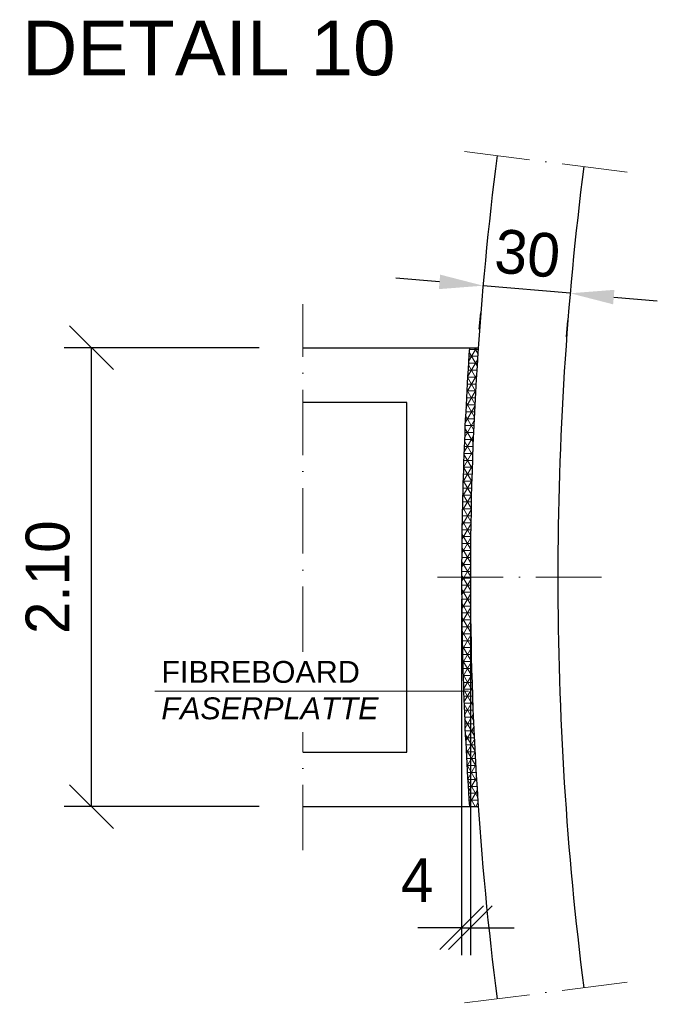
# Model space of a CAD drawing. Header units: millimetres. Extents: x 238070 to 270166, y 16326 to 41314.
# Tile 3 of 256: x 238728 to 241644, y 32975 to 37482. Entities that reach past the tile are written whole.
import ezdxf

# ---------------------------------------------------------------- set-up
doc = ezdxf.new("R2010")
doc.units = ezdxf.units.MM
doc.linetypes.add('ACAD_ISO10W100', pattern=[18, 12, -3, 0, -3])
doc.layers.add('Bemaßung', color=7, linetype='Continuous', lineweight=9)
doc.layers.add('Beschriftung', color=7, linetype='Continuous', lineweight=9)
doc.styles.add('LBB3.5M1000', font='isocp.shx', dxfattribs={"height": 3.5})
doc.dimstyles.new('DIN', dxfattribs={"dimtxt": 2.5, "dimasz": 2.5, "dimexe": 1.25, "dimexo": 0.625, "dimtad": 1, "dimtih": 1, "dimdec": 4, "dimdsep": 46, "dimlunit": 6, "dimtxsty": 'Standard', "dimcen": 2.5, "dimadec": 0, "dimazin": 0, "dimtfac": 1, "dimtdec": 4, "dimtmove": 0, "dimatfit": 3, "dimfxl": 0, "dimtvp": 1, "dimtolj": 1, "dimtzin": 0, "dimarcsym": 0})

# ---------------------------------------------------------------- blocks, each defined once
blk = doc.blocks.new('_Oblique')
at = {"color": 0, "linetype": 'ByBlock', "lineweight": -2}
blk.add_line((-0.5, -0.5), (0.5, 0.5), dxfattribs=at)
blk = doc.blocks.new('*D4')
at = {"layer": 'Bemaßung', "color": 0, "lineweight": -2, "transparency": 16777216}
for p, q in [((239823.1, 35979.9), (238931.2, 35979.9)), ((239056.2, 33879.9), (239056.2, 35979.9)), ((239823.1, 33879.9), (238931.2, 33879.9))]:
    blk.add_line(p, q, dxfattribs=at)
at = {"layer": 'DEFPOINTS', "color": 0, "transparency": 16777216}
for p in [(239056.2, 35979.9), (240023.1, 35979.9), (240023.1, 33879.9)]:
    blk.add_point(p, dxfattribs=at)
at = {"layer": 'Bemaßung', "color": 0, "lineweight": -2, "transparency": 16777216, "xscale": 200, "yscale": 200, "zscale": 200}
for p, rotation in [((239056.2, 35979.9), 90), ((239056.2, 33879.9), 270)]:
    blk.add_blockref('_Oblique', p, dxfattribs=dict(at, rotation=rotation))
at = {"layer": 'Bemaßung', "color": 0, "transparency": 16777216, "insert": (238856.2, 34929.9), "char_height": 200, "attachment_point": 5, "rotation": 90}
blk.add_mtext('\\A1;2.10', dxfattribs=at)
blk = doc.blocks.new('*D5')
at = {"layer": 'Bemaßung', "color": 0, "lineweight": -2, "transparency": 16777216}
for p, q in [((240648.1, 36281.6), (240448.9, 36299)), ((241245.9, 36229.4), (240847.4, 36264.2)), ((241445.1, 36212), (241644.3, 36194.6)), ((240830, 36065), (240836.5, 36139.7)), ((241228.4, 36030.1), (241235, 36104.9))]:
    blk.add_line(p, q, dxfattribs=at)
at = {"layer": 'Bemaßung', "color": 0, "transparency": 16777216}
for points in [[(240651, 36314.8), (240645.2, 36248.4), (240847.4, 36264.2)], [(241448, 36245.2), (241442.2, 36178.8), (241245.9, 36229.4)]]:
    blk.add_solid(points, dxfattribs=at)
at = {"layer": 'DEFPOINTS', "color": 0, "transparency": 16777216}
for p in [(240847.4, 36264.2), (240847.4, 36264.2), (241245.9, 36229.4)]:
    blk.add_point(p, dxfattribs=at)
at = {"layer": 'Bemaßung', "color": 0, "transparency": 16777216, "insert": (241050.6, 36410.8), "char_height": 200, "attachment_point": 5, "rotation": 355.005}
blk.add_mtext('\\A1;30', dxfattribs=at)
blk = doc.blocks.new('*D58')
at = {"layer": 'Bemaßung', "color": 0, "lineweight": -2, "transparency": 16777216}
for p, q in [((240749.2, 34829.9), (240749.2, 33200.7)), ((240789.2, 34829.9), (240789.2, 33200.7)), ((240749.2, 33325.7), (240549.2, 33325.7)), ((240749.2, 33325.7), (240789.2, 33325.7)), ((240789.2, 33325.7), (240989.2, 33325.7))]:
    blk.add_line(p, q, dxfattribs=at)
at = {"layer": 'DEFPOINTS', "color": 0, "transparency": 16777216}
for p in [(240749.2, 34929.9), (240789.2, 34929.9), (240789.2, 33325.7)]:
    blk.add_point(p, dxfattribs=at)
at = {"layer": 'Bemaßung', "color": 0, "lineweight": -2, "transparency": 16777216, "xscale": 200, "yscale": 200, "zscale": 200}
blk.add_blockref('_Oblique', (240749.2, 33325.7), dxfattribs=at)
at = {"layer": 'Bemaßung', "color": 0, "lineweight": -2, "transparency": 16777216, "xscale": 200, "yscale": 200, "zscale": 200, "rotation": 180}
blk.add_blockref('_Oblique', (240789.2, 33325.7), dxfattribs=at)
at = {"layer": 'Bemaßung', "color": 0, "transparency": 16777216, "insert": (240545.8, 33544), "char_height": 200, "attachment_point": 5}
blk.add_mtext('\\A1;4', dxfattribs=at)

msp = doc.modelspace()

# ---------------------------------------------------------------- hatches: boundary and pattern name
at = {"lineweight": 5}
h = msp.add_hatch(dxfattribs=at)
h.set_pattern_fill('NET3', color=0, scale=10)
h.paths.add_polyline_path([(240825.19079, 35979.89817), (240785.09681, 35979.89817, 0.0170992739), (240749.17784, 34929.89817), (240789.17784, 34929.89817, -0.0171439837)])
h = msp.add_hatch(dxfattribs=at)
h.set_pattern_fill('NET3', color=0, scale=10)
h.paths.add_polyline_path([(240825.19079, 33879.89817), (240785.09681, 33879.89817, -0.0170992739), (240749.17784, 34929.89817), (240789.17784, 34929.89817, 0.0171439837)])

# ---------------------------------------------------------------- linework, layer by layer
at = {"linetype": 'ACAD_ISO10W100', "lineweight": 18, "ltscale": 25}
for p, q in [((241506.3616, 36783.90191), (240712.72812, 36884.62877)), ((240023.09851, 34587.89252), (240023.09851, 36179.89817)), ((241389.17784, 34929.89817), (240589.17784, 34929.89817)), ((240023.09851, 33679.89817), (240023.09851, 34221.4092)), ((241506.3616, 33075.89443), (240712.72812, 32975.16757))]:
    msp.add_line(p, q, dxfattribs=at)
for p, q in [((240023.09851, 35979.89817), (240825.19079, 35979.89817)), ((240023.09851, 33879.89817), (240825.19079, 33879.89817))]:
    msp.add_line(p, q)
at = {"lineweight": 5}
msp.add_line((239345.09427, 34407.74141), (240781.2675, 34407.74141), dxfattribs=at)
msp.add_lwpolyline([(240023.09851, 34129.89817), (240499.17784, 34129.89817), (240499.17784, 35729.89817), (240023.09851, 35729.89817)])
for radius, start, end in [(15325, 172.766772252, 180), (14925, 172.766772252, 180), (15365, 176.081516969, 180), (15365, 180, 183.918483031), (15325, 180, 187.233227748), (14925, 180, 187.233227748)]:
    msp.add_arc((256114.17784, 34929.89817), radius, start, end)

# ---------------------------------------------------------------- texts
at = {"layer": 'Beschriftung', "attachment_point": 1, "style": 'LBB3.5M1000'}
for s, insert, char_height, width in [('{\\fArial|b0|i0|c0|p34;DETAIL 10}', (238739.00261, 37477.14476), 250, 1728.7821425), ('{\\fArial|b0|i0|c0|p34;FIBREBOARD\\P\\fArial|b0|i1|c0|p34;FASERPLATTE}', (239375.61804, 34546.5154), 100, 973.5664299)]:
    msp.add_mtext(s, dxfattribs=dict(at, insert=insert, char_height=char_height, width=width))

# ---------------------------------------------------------------- dimensions: what is measured, and where the dimension line sits
at = {"layer": 'Bemaßung'}
dim = msp.add_linear_dim(base=(240847.37665, 36264.21696), p1=(241245.8576, 36229.38972), p2=(240847.37665, 36264.21696), angle=175.00504013, text='30', dimstyle='DIN', override={"dimscale": 100, "dimtxt": 2, "dimasz": 2, "dimexo": 2, "dimgap": 1, "dimtih": 0, "dimsah": 1, "dimtmove": 2}, dxfattribs=at)
dim.commit()
dim.dimension.update_dxf_attribs({"geometry": '*D5', "text_midpoint": (241050.64845, 36410.84396), "dimtype": 161})
dim = msp.add_linear_dim(base=(239056.1736, 35979.89817), p1=(240023.09851, 33879.89817), p2=(240023.09851, 35979.89817), angle=90, text='2.10', dimstyle='DIN', override={"dimscale": 100, "dimtxt": 2, "dimasz": 2, "dimexo": 2, "dimgap": 1, "dimtih": 0, "dimblk1": 'Oblique', "dimblk2": 'Oblique', "dimsah": 1, "dimtmove": 2}, dxfattribs=at)
dim.commit()
dim.dimension.update_dxf_attribs({"geometry": '*D4', "text_midpoint": (238856.1736, 34929.89817)})
dim = msp.add_linear_dim(base=(240789.17784, 33325.66073), p1=(240749.17784, 34929.89817), p2=(240789.17784, 34929.89817), text='4', dimstyle='DIN', override={"dimscale": 100, "dimtxt": 2, "dimasz": 2, "dimexo": 1, "dimgap": 1, "dimtih": 0, "dimblk1": 'Oblique', "dimblk2": 'Oblique', "dimsah": 1, "dimtmove": 2}, dxfattribs=at)
dim.commit()
dim.dimension.update_dxf_attribs({"geometry": '*D58', "text_midpoint": (240545.84238, 33543.95629), "dimtype": 160})

doc.saveas('drawing.dxf')
